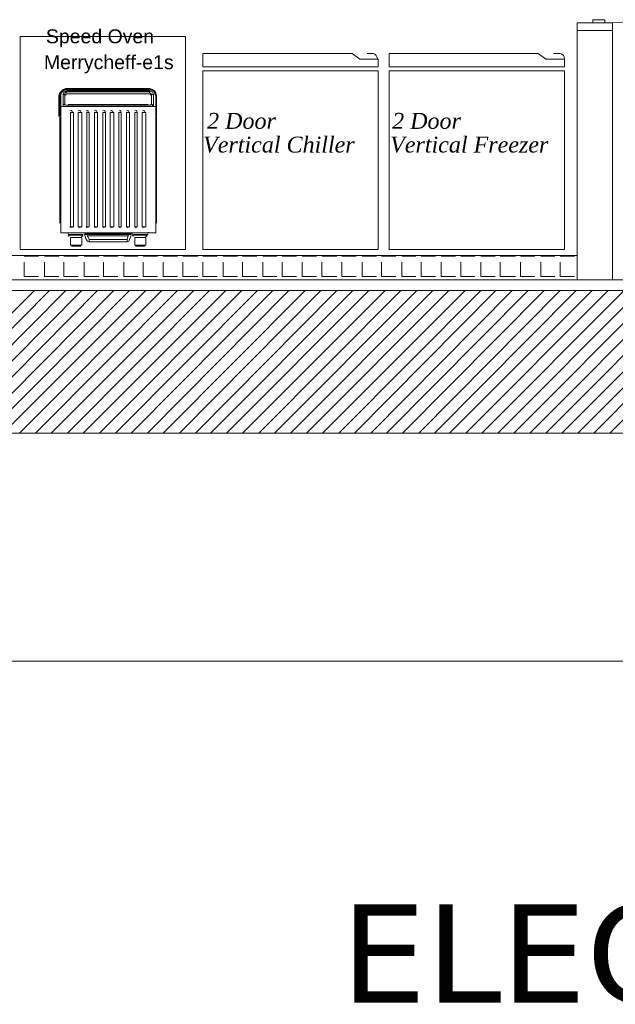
# Model space of a CAD drawing. Header units: millimetres. Extents: x 140304 to 319987, y -10756 to 142544.
# Tile 28 of 203: x 150211 to 152728, y 64620 to 68782. Entities that reach past the tile are written whole.
import ezdxf

# ---------------------------------------------------------------- set-up
doc = ezdxf.new("R2010")
doc.units = ezdxf.units.MM
doc.header["$LTSCALE"] = 10
doc.layers.get('0').update_dxf_attribs({"linetype": 'CONTINUOUS'})
doc.layers.get('Defpoints').update_dxf_attribs({"color": 253, "linetype": 'CONTINUOUS'})
for name, color, linetype, lineweight in [('A wall', 1, 'CONTINUOUS', 15), ('ele_15', 34, 'CONTINUOUS', 15), ('EQUIPMENT', 13, 'CONTINUOUS', 18), ('T', 2, 'CONTINUOUS', 20)]:
    doc.layers.add(name, color=color, linetype=linetype, lineweight=lineweight)
doc.layers.add('hatch', color=7, linetype='CONTINUOUS', lineweight=0, true_color=0x919191)
doc.layers.add('TEXT', color=150, linetype='CONTINUOUS')
doc.styles.get("Standard").update_dxf_attribs({"font": 'verdana.ttf'})

# ---------------------------------------------------------------- blocks, each defined once
blk = doc.blocks.new('Base lucknow')
for points in [[(152566.6, 88664), (152716.4, 88664)], [(152566.6, 88631.4), (152566.6, 88664)], [(152633.3, 88664), (152633.3, 88677.4)], [(152633.3, 88677.4), (152683.8, 88677.4)], [(152683.8, 88677.4), (152683.8, 88664)], [(152818.7, 88671.4), (152716.4, 88664)], [(152716.4, 88664), (152716.4, 88631.4)], [(152566.6, 88631.4), (152716.4, 88631.4)], [(152716.4, 88631.4), (152566.6, 88631.4)], [(152566.6, 87578.4), (152566.6, 87680.7)], [(144273.2, 87578.4), (155534.3, 87578.4)], [(152566.6, 87578.4), (152716.4, 87578.4)], [(140828, 87532.4), (159965.8, 87532.4)], [(152815.8, 86930.3), (149762.1, 86930.3)]]:
    blk.add_lwpolyline(points)
at = {"layer": 'A wall', "ltscale": 0.25}
for points in [[(152716.4, 88631.4), (152566.6, 88631.4)], [(152566.6, 88631.4), (152566.6, 87578.4)], [(152716.4, 87578.4), (152716.4, 88631.4)], [(152566.6, 87680.7), (141919.5, 87680.7)], [(141817.2, 87578.4), (152566.6, 87578.4)], [(140828, 87532.4), (159965.8, 87532.4)], [(152815.8, 86930.3), (149762.1, 86930.3)]]:
    blk.add_lwpolyline(points, dxfattribs=at)
at = {"layer": 'EQUIPMENT'}
for points in [[(150213, 87705.9), (150213, 88606.2)], [(150213, 88606.2), (150911.4, 88606.2)], [(150911.4, 88606.2), (150911.4, 87705.9)], [(150985.6, 88478.6), (150985.6, 88535)], [(150985.6, 88535), (151616, 88535)], [(151616, 88535), (151648.6, 88511.3)], [(151679.7, 88535), (151702, 88535)], [(151706.4, 88535), (151699, 88535)], [(151712.3, 88532), (151706.4, 88535)], [(151718.3, 88526.2), (151712.3, 88532)], [(151721.2, 88520.2), (151718.3, 88526.2)], [(151722.7, 88512.8), (151721.2, 88520.2)], [(151773.2, 88478.6), (151773.2, 88535)], [(151773.2, 88535), (152402, 88535)], [(152402, 88535), (152434.7, 88511.3)], [(152467.3, 88535), (152491, 88535)], [(152496.9, 88535), (152489.5, 88535)], [(152502.8, 88532), (152496.9, 88535)], [(152508.8, 88526.2), (152502.8, 88532)], [(152511.8, 88520.2), (152508.8, 88526.2)], [(152513.2, 88512.8), (152511.8, 88520.2)], [(151725.7, 88478.6), (150985.6, 88478.6)], [(151648.6, 88511.3), (151725.7, 88511.3)], [(151725.7, 88511.3), (151725.7, 88478.6)], [(152513.2, 88478.6), (151773.2, 88478.6)], [(152434.7, 88511.3), (152513.2, 88511.3)], [(152513.2, 88511.3), (152513.2, 88478.6)], [(151725.7, 88460.8), (150985.6, 88460.8)], [(150985.6, 88460.8), (150985.6, 87705.9)], [(151725.7, 87705.9), (151725.7, 88460.8)], [(152513.2, 88460.8), (151773.2, 88460.8)], [(151773.2, 88460.8), (151773.2, 87705.9)], [(152513.2, 87705.9), (152513.2, 88460.8)], [(150380.6, 88368.9), (150377.5, 88357.1)], [(150377.5, 88357.1), (150377.5, 88268)], [(150388, 88374.8), (150380.6, 88368.9)], [(150388, 88374.8), (150380.6, 88364.5)], [(150380.6, 88364.5), (150380.6, 88354)], [(150380.6, 88354), (150380.6, 88268)], [(150385, 88364.5), (150390.9, 88371.9)], [(150385, 88354), (150385, 88364.5)], [(150385, 88268), (150385, 88354)], [(150395.4, 88382.3), (150388, 88374.8)], [(150398.3, 88382.3), (150388, 88374.8)], [(150390.9, 88371.9), (150398.3, 88379.3)], [(150405.8, 88386.7), (150395.4, 88382.3)], [(150398.3, 88371.9), (150395.4, 88361.5)], [(150402.8, 88361.5), (150395.4, 88361.5)], [(150395.4, 88361.5), (150395.4, 88311.1)], [(150408.7, 88382.3), (150398.3, 88382.3)], [(150398.3, 88379.3), (150408.7, 88379.3)], [(150408.7, 88374.8), (150398.3, 88371.9)], [(150402.8, 88368.9), (150408.7, 88371.9)], [(150402.8, 88361.5), (150402.8, 88368.9)], [(150402.8, 88357.1), (150408.7, 88364.5)], [(150402.8, 88361.5), (150402.8, 88318.5)], [(150402.8, 88318.5), (150402.8, 88361.5)], [(150761.7, 88386.7), (150405.8, 88386.7)], [(150405.8, 88374.8), (150407.2, 88368.9)], [(150408.7, 88382.3), (150761.7, 88382.3)], [(150761.7, 88379.3), (150408.7, 88379.3)], [(150408.7, 88374.8), (150761.7, 88374.8)], [(150761.7, 88371.9), (150408.7, 88371.9)], [(150408.7, 88364.5), (150761.7, 88364.5)], [(150760.2, 88368.9), (150761.7, 88374.8)], [(150772, 88382.3), (150761.7, 88386.7)], [(150761.7, 88382.3), (150772, 88382.3)], [(150772, 88379.3), (150761.7, 88379.3)], [(150761.7, 88374.8), (150772, 88371.9)], [(150761.7, 88364.5), (150769.1, 88357.1)], [(150769.1, 88361.5), (150764.6, 88368.9)], [(150769.1, 88361.5), (150769.1, 88318.5)], [(150769.1, 88361.5), (150776.5, 88361.5)], [(150769.1, 88318.5), (150769.1, 88361.5)], [(150782.5, 88374.8), (150772, 88382.3)], [(150772, 88382.3), (150782.5, 88374.8)], [(150779.5, 88371.9), (150772, 88379.3)], [(150772, 88371.9), (150776.5, 88361.5)], [(150776.5, 88361.5), (150776.5, 88311.1)], [(150782.5, 88364.5), (150779.5, 88371.9)], [(150786.9, 88368.9), (150782.5, 88374.8)], [(150782.5, 88374.8), (150786.9, 88364.5)], [(150786.9, 88354), (150782.5, 88364.5)], [(150789.9, 88357.1), (150786.9, 88368.9)], [(150786.9, 88364.5), (150789.9, 88354)], [(150786.9, 88268), (150786.9, 88354)], [(150789.9, 88268), (150789.9, 88357.1)], [(150789.9, 88354), (150789.9, 88268)], [(150385, 88311.1), (150782.5, 88311.1)], [(150385, 88311.1), (150385, 88268)], [(150385, 88311.1), (150782.5, 88311.1)], [(150786.9, 88311.1), (150385, 88311.1)], [(150385, 88308.1), (150385, 87777.2)], [(150402.8, 88318.5), (150395.4, 88318.5)], [(150405.8, 88315.5), (150395.4, 88318.5)], [(150395.4, 88318.5), (150405.8, 88315.5)], [(150395.4, 88318.5), (150395.4, 88311.1)], [(150398.3, 88320), (150402.8, 88315.5)], [(150398.3, 88320), (150402.8, 88315.5)], [(150398.3, 88320), (150402.8, 88315.5)], [(150416.1, 88315.5), (150405.8, 88315.5)], [(150405.8, 88315.5), (150416.1, 88315.5)], [(150416.1, 88318.5), (150426.6, 88318.5)], [(150416.1, 88315.5), (150426.6, 88315.5)], [(150416.1, 88315.5), (150426.6, 88315.5)], [(150426.6, 88315.5), (150416.1, 88315.5)], [(150426.6, 88311.1), (150416.1, 88311.1)], [(150416.1, 88311.1), (150462.1, 88311.1)], [(150426.6, 88318.5), (150420.6, 88318.5)], [(150426.6, 88318.5), (150420.6, 88318.5)], [(150462.1, 88318.5), (150426.6, 88318.5)], [(150426.6, 88318.5), (150462.1, 88318.5)], [(150462.1, 88318.5), (150426.6, 88318.5)], [(150426.6, 88315.5), (150462.1, 88315.5)], [(150426.6, 88315.5), (150462.1, 88315.5)], [(150462.1, 88315.5), (150426.6, 88315.5)], [(150462.1, 88311.1), (150426.6, 88311.1)], [(150462.1, 88318.5), (150708.3, 88318.5)], [(150708.3, 88318.5), (150462.1, 88318.5)], [(150462.1, 88315.5), (150469.5, 88315.5)], [(150469.5, 88315.5), (150462.1, 88315.5)], [(150462.1, 88315.5), (150708.3, 88315.5)], [(150466.6, 88311.1), (150705.4, 88311.1)], [(150700.9, 88315.5), (150469.5, 88315.5)], [(150520, 88318.5), (150652, 88318.5)], [(150708.3, 88315.5), (150700.9, 88315.5)], [(150700.9, 88315.5), (150708.3, 88315.5)], [(150708.3, 88318.5), (150740.9, 88318.5)], [(150708.3, 88318.5), (150740.9, 88318.5)], [(150743.9, 88318.5), (150708.3, 88318.5)], [(150708.3, 88315.5), (150743.9, 88315.5)], [(150743.9, 88315.5), (150708.3, 88315.5)], [(150708.3, 88315.5), (150743.9, 88315.5)], [(150743.9, 88311.1), (150708.3, 88311.1)], [(150708.3, 88311.1), (150754.3, 88311.1)], [(150740.9, 88318.5), (150751.3, 88318.5)], [(150740.9, 88318.5), (150751.3, 88318.5)], [(150754.3, 88318.5), (150743.9, 88318.5)], [(150743.9, 88315.5), (150751.3, 88315.5)], [(150754.3, 88315.5), (150743.9, 88315.5)], [(150743.9, 88315.5), (150751.3, 88315.5)], [(150754.3, 88311.1), (150743.9, 88311.1)], [(150754.3, 88315.5), (150764.6, 88315.5)], [(150764.6, 88315.5), (150754.3, 88315.5)], [(150763.2, 88315.5), (150769.1, 88320)], [(150763.2, 88315.5), (150769.1, 88320)], [(150763.2, 88315.5), (150769.1, 88320)], [(150764.6, 88315.5), (150772, 88318.5)], [(150772, 88318.5), (150764.6, 88315.5)], [(150772, 88318.5), (150772, 88311.1)], [(150786.9, 88268), (150786.9, 88311.1)], [(150786.9, 87777.2), (150786.9, 88308.1)], [(150380.6, 88265.1), (150380.6, 87817.2)], [(150380.6, 87817.2), (150380.6, 88265.1)], [(150385, 87820.1), (150385, 88265.1)], [(150429.5, 88293.2), (150423.5, 88291.8)], [(150429.5, 88293.2), (150423.5, 88291.8)], [(150426.6, 88285.9), (150426.6, 87802.4)], [(150426.6, 88285.9), (150438.4, 88285.9)], [(150426.6, 87802.4), (150426.6, 88285.9)], [(150434, 88288.8), (150429.5, 88293.2)], [(150434, 88288.8), (150429.5, 88293.2)], [(150438.4, 87802.4), (150438.4, 88285.9)], [(150438.4, 88285.9), (150438.4, 87802.4)], [(150465.1, 88293.2), (150459.2, 88291.8)], [(150465.1, 88293.2), (150459.2, 88291.8)], [(150459.2, 88285.9), (150459.2, 87802.4)], [(150459.2, 88285.9), (150474, 88285.9)], [(150459.2, 87802.4), (150459.2, 88285.9)], [(150469.5, 88288.8), (150465.1, 88293.2)], [(150469.5, 88288.8), (150465.1, 88293.2)], [(150474, 87802.4), (150474, 88285.9)], [(150474, 88285.9), (150474, 87802.4)], [(150497.7, 88293.2), (150491.8, 88291.8)], [(150497.7, 88293.2), (150491.8, 88291.8)], [(150494.7, 88285.9), (150494.7, 87802.4)], [(150494.7, 88285.9), (150505.1, 88285.9)], [(150494.7, 87802.4), (150494.7, 88285.9)], [(150502.1, 88288.8), (150497.7, 88293.2)], [(150502.1, 88288.8), (150497.7, 88293.2)], [(150505.1, 87802.4), (150505.1, 88285.9)], [(150505.1, 88285.9), (150505.1, 87802.4)], [(150533.3, 88293.2), (150527.4, 88291.8)], [(150533.3, 88293.2), (150527.4, 88291.8)], [(150527.4, 88285.9), (150527.4, 87802.4)], [(150527.4, 88285.9), (150540.7, 88285.9)], [(150527.4, 87802.4), (150527.4, 88285.9)], [(150537.7, 88288.8), (150533.3, 88293.2)], [(150537.7, 88288.8), (150533.3, 88293.2)], [(150540.7, 87802.4), (150540.7, 88285.9)], [(150540.7, 88285.9), (150540.7, 87802.4)], [(150568.9, 88293.2), (150562.9, 88291.8)], [(150568.9, 88293.2), (150562.9, 88291.8)], [(150562.9, 88285.9), (150562.9, 87802.4)], [(150562.9, 88285.9), (150573.4, 88285.9)], [(150562.9, 87802.4), (150562.9, 88285.9)], [(150573.4, 88288.8), (150568.9, 88293.2)], [(150573.4, 88288.8), (150568.9, 88293.2)], [(150573.4, 87802.4), (150573.4, 88285.9)], [(150573.4, 88285.9), (150573.4, 87802.4)], [(150594.1, 88285.9), (150594.1, 87802.4)], [(150594.1, 88285.9), (150608.9, 88285.9)], [(150594.1, 87802.4), (150594.1, 88285.9)], [(150600, 88293.2), (150595.6, 88291.8)], [(150600, 88293.2), (150595.6, 88291.8)], [(150604.5, 88288.8), (150600, 88293.2)], [(150604.5, 88288.8), (150600, 88293.2)], [(150608.9, 87802.4), (150608.9, 88285.9)], [(150608.9, 88285.9), (150608.9, 87802.4)], [(150629.7, 88285.9), (150629.7, 87802.4)], [(150629.7, 88285.9), (150640.1, 88285.9)], [(150629.7, 87802.4), (150629.7, 88285.9)], [(150635.7, 88293.2), (150631.2, 88291.8)], [(150635.7, 88293.2), (150631.2, 88291.8)], [(150640.1, 88288.8), (150635.7, 88293.2)], [(150640.1, 88288.8), (150635.7, 88293.2)], [(150640.1, 87802.4), (150640.1, 88285.9)], [(150640.1, 88285.9), (150640.1, 87802.4)], [(150668.3, 88293.2), (150662.3, 88291.8)], [(150668.3, 88293.2), (150662.3, 88291.8)], [(150662.3, 88285.9), (150662.3, 87802.4)], [(150662.3, 88285.9), (150675.7, 88285.9)], [(150662.3, 87802.4), (150662.3, 88285.9)], [(150672.7, 88288.8), (150668.3, 88293.2)], [(150672.7, 88288.8), (150668.3, 88293.2)], [(150675.7, 87802.4), (150675.7, 88285.9)], [(150675.7, 88285.9), (150675.7, 87802.4)], [(150703.9, 88293.2), (150697.9, 88291.8)], [(150703.9, 88293.2), (150697.9, 88291.8)], [(150697.9, 88285.9), (150697.9, 87802.4)], [(150697.9, 88285.9), (150708.3, 88285.9)], [(150697.9, 87802.4), (150697.9, 88285.9)], [(150708.3, 88288.8), (150703.9, 88293.2)], [(150708.3, 88288.8), (150703.9, 88293.2)], [(150708.3, 87802.4), (150708.3, 88285.9)], [(150708.3, 88285.9), (150708.3, 87802.4)], [(150729.1, 88285.9), (150729.1, 87802.4)], [(150729.1, 88285.9), (150743.9, 88285.9)], [(150729.1, 87802.4), (150729.1, 88285.9)], [(150736.5, 88293.2), (150730.6, 88291.8)], [(150736.5, 88293.2), (150730.6, 88291.8)], [(150740.9, 88288.8), (150736.5, 88293.2)], [(150740.9, 88288.8), (150736.5, 88293.2)], [(150743.9, 87802.4), (150743.9, 88285.9)], [(150743.9, 88285.9), (150743.9, 87802.4)], [(150786.9, 88265.1), (150786.9, 87820.1)], [(150789.9, 87817.2), (150789.9, 88265.1)], [(150789.9, 87817.2), (150789.9, 88265.1)], [(150385, 87777.2), (150786.9, 87777.2)], [(150385, 87777.2), (150786.9, 87777.2)], [(150416.1, 87772.7), (150413.2, 87778.7)], [(150416.1, 87769.8), (150479.9, 87769.8)], [(150416.1, 87768.2), (150420.6, 87760.9)], [(150479.9, 87766.7), (150416.1, 87766.7)], [(150423.5, 87803.8), (150428, 87799.4)], [(150423.5, 87803.8), (150428, 87799.4)], [(150426.6, 87802.4), (150438.4, 87802.4)], [(150428, 87799.4), (150434, 87800.9)], [(150428, 87799.4), (150434, 87800.9)], [(150459.2, 87803.8), (150463.6, 87799.4)], [(150459.2, 87803.8), (150463.6, 87799.4)], [(150459.2, 87802.4), (150474, 87802.4)], [(150463.6, 87799.4), (150469.5, 87800.9)], [(150463.6, 87799.4), (150469.5, 87800.9)], [(150484.3, 87769.8), (150494.7, 87769.8)], [(150497.7, 87774.2), (150487.3, 87774.2)], [(150487.3, 87769.8), (150494.7, 87769.8)], [(150494.7, 87769.8), (150487.3, 87769.8)], [(150487.3, 87766.7), (150491.8, 87749)], [(150491.8, 87803.8), (150494.7, 87799.4)], [(150491.8, 87803.8), (150494.7, 87799.4)], [(150494.7, 87802.4), (150505.1, 87802.4)], [(150494.7, 87799.4), (150500.7, 87800.9)], [(150494.7, 87799.4), (150500.7, 87800.9)], [(150494.7, 87769.8), (150527.4, 87769.8)], [(150497.7, 87763.8), (150494.7, 87769.8)], [(150527.4, 87774.2), (150497.7, 87774.2)], [(150520, 87769.8), (150583.7, 87769.8)], [(150527.4, 87803.8), (150530.3, 87799.4)], [(150527.4, 87803.8), (150530.3, 87799.4)], [(150527.4, 87802.4), (150540.7, 87802.4)], [(150583.7, 87774.2), (150527.4, 87774.2)], [(150527.4, 87769.8), (150583.7, 87769.8)], [(150530.3, 87799.4), (150536.3, 87800.9)], [(150530.3, 87799.4), (150536.3, 87800.9)], [(150562.9, 87803.8), (150566, 87799.4)], [(150562.9, 87803.8), (150566, 87799.4)], [(150562.9, 87802.4), (150573.4, 87802.4)], [(150566, 87799.4), (150571.8, 87800.9)], [(150566, 87799.4), (150571.8, 87800.9)], [(150583.7, 87774.2), (150644.5, 87774.2)], [(150644.5, 87769.8), (150583.7, 87769.8)], [(150647.5, 87769.8), (150583.7, 87769.8)], [(150594.1, 87803.8), (150598.6, 87799.4)], [(150594.1, 87803.8), (150598.6, 87799.4)], [(150594.1, 87802.4), (150608.9, 87802.4)], [(150598.6, 87799.4), (150604.5, 87800.9)], [(150598.6, 87799.4), (150604.5, 87800.9)], [(150629.7, 87803.8), (150634.1, 87799.4)], [(150629.7, 87803.8), (150634.1, 87799.4)], [(150629.7, 87802.4), (150640.1, 87802.4)], [(150634.1, 87799.4), (150640.1, 87800.9)], [(150634.1, 87799.4), (150640.1, 87800.9)], [(150644.5, 87774.2), (150672.7, 87774.2)], [(150672.7, 87769.8), (150644.5, 87769.8)], [(150654.9, 87769.8), (150647.5, 87769.8)], [(150662.3, 87803.8), (150666.8, 87799.4)], [(150662.3, 87803.8), (150666.8, 87799.4)], [(150662.3, 87802.4), (150675.7, 87802.4)], [(150666.8, 87799.4), (150671.2, 87800.9)], [(150666.8, 87799.4), (150671.2, 87800.9)], [(150669.7, 87763.8), (150672.7, 87769.8)], [(150672.7, 87774.2), (150683.1, 87774.2)], [(150683.1, 87769.8), (150672.7, 87769.8)], [(150672.7, 87769.8), (150680.1, 87769.8)], [(150683.1, 87769.8), (150672.7, 87769.8)], [(150683.1, 87766.7), (150675.7, 87749)], [(150687.5, 87774.2), (150680.1, 87769.8)], [(150754.3, 87769.8), (150687.5, 87769.8)], [(150687.5, 87768.2), (150690.5, 87760.9)], [(150687.5, 87766.7), (150751.3, 87766.7)], [(150697.9, 87803.8), (150702.3, 87799.4)], [(150697.9, 87803.8), (150702.3, 87799.4)], [(150697.9, 87802.4), (150708.3, 87802.4)], [(150702.3, 87799.4), (150706.8, 87800.9)], [(150702.3, 87799.4), (150706.8, 87800.9)], [(150729.1, 87803.8), (150733.5, 87799.4)], [(150729.1, 87803.8), (150733.5, 87799.4)], [(150729.1, 87802.4), (150743.9, 87802.4)], [(150733.5, 87799.4), (150739.4, 87800.9)], [(150733.5, 87799.4), (150739.4, 87800.9)], [(150754.3, 87780.1), (150751.3, 87774.2)], [(150426.6, 87756.4), (150426.6, 87723.8)], [(150426.6, 87756.4), (150474, 87756.4)], [(150426.6, 87723.8), (150474, 87723.8)], [(150471, 87759.3), (150478.4, 87763.8)], [(150474, 87723.8), (150474, 87756.4)], [(150497.7, 87741.6), (150491.8, 87749)], [(150505.1, 87749), (150497.7, 87763.8)], [(150669.7, 87763.8), (150497.7, 87763.8)], [(150505.1, 87738.6), (150497.7, 87741.6)], [(150505.1, 87749), (150505.1, 87741.6)], [(150505.1, 87749), (150665.3, 87749)], [(150665.3, 87738.6), (150505.1, 87738.6)], [(150665.3, 87749), (150669.7, 87763.8)], [(150665.3, 87749), (150665.3, 87741.6)], [(150665.3, 87738.6), (150672.7, 87741.6)], [(150672.7, 87741.6), (150675.7, 87749)], [(150697.9, 87756.4), (150697.9, 87723.8)], [(150743.9, 87756.4), (150697.9, 87756.4)], [(150697.9, 87723.8), (150743.9, 87723.8)], [(150742.4, 87759.3), (150749.8, 87763.8)], [(150743.9, 87723.8), (150743.9, 87756.4)], [(150911.4, 87705.9), (150213, 87705.9)], [(150469.5, 87720.8), (150430.9, 87720.8)], [(150740.9, 87720.8), (150700.9, 87720.8)], [(150985.6, 87705.9), (151725.7, 87705.9)], [(151773.2, 87705.9), (152513.2, 87705.9)]]:
    blk.add_lwpolyline(points, dxfattribs=at)
at = {"layer": 'hatch', "color": 5, "true_color": 0x0e19f1}
for points in [[(150230.7, 87677.8), (150291.5, 87677.8)], [(150230.7, 87591.8), (150230.7, 87652.6)], [(150316.7, 87677.8), (150377.5, 87677.8)], [(150316.7, 87591.8), (150316.7, 87652.6)], [(150398.3, 87677.8), (150459.2, 87677.8)], [(150398.3, 87591.8), (150398.3, 87652.6)], [(150484.3, 87677.8), (150545.2, 87677.8)], [(150484.3, 87591.8), (150484.3, 87652.6)], [(150566, 87677.8), (150626.7, 87677.8)], [(150566, 87591.8), (150566, 87652.6)], [(150652, 87677.8), (150711.2, 87677.8)], [(150652, 87591.8), (150652, 87652.6)], [(150733.5, 87677.8), (150794.3, 87677.8)], [(150733.5, 87591.8), (150733.5, 87652.6)], [(150818, 87677.8), (150878.8, 87677.8)], [(150818, 87591.8), (150818, 87652.6)], [(150901.1, 87677.8), (150964.8, 87677.8)], [(150901.1, 87591.8), (150901.1, 87652.6)], [(150985.6, 87677.8), (151046.5, 87677.8)], [(150985.6, 87591.8), (150985.6, 87652.6)], [(151071.6, 87677.8), (151132.5, 87677.8)], [(151071.6, 87591.8), (151071.6, 87652.6)], [(151153.3, 87677.8), (151214.1, 87677.8)], [(151153.3, 87591.8), (151153.3, 87652.6)], [(151239.3, 87677.8), (151298.6, 87677.8)], [(151239.3, 87591.8), (151239.3, 87652.6)], [(151320.8, 87677.8), (151381.6, 87677.8)], [(151320.8, 87591.8), (151320.8, 87652.6)], [(151405.3, 87677.8), (151466.1, 87677.8)], [(151405.3, 87591.8), (151405.3, 87652.6)], [(151488.4, 87677.8), (151552.1, 87677.8)], [(151488.4, 87591.8), (151488.4, 87652.6)], [(151572.9, 87677.8), (151633.8, 87677.8)], [(151572.9, 87591.8), (151572.9, 87652.6)], [(151658.9, 87677.8), (151719.8, 87677.8)], [(151658.9, 87591.8), (151658.9, 87652.6)], [(151740.6, 87677.8), (151801.4, 87677.8)], [(151740.6, 87591.8), (151740.6, 87652.6)], [(151826.6, 87677.8), (151885.9, 87677.8)], [(151826.6, 87591.8), (151826.6, 87652.6)], [(151908.1, 87677.8), (151968.9, 87677.8)], [(151908.1, 87591.8), (151908.1, 87652.6)], [(151992.6, 87677.8), (152053.4, 87677.8)], [(151992.6, 87591.8), (151992.6, 87652.6)], [(152075.7, 87677.8), (152135.1, 87677.8)], [(152075.7, 87591.8), (152075.7, 87652.6)], [(152160.2, 87677.8), (152221.1, 87677.8)], [(152160.2, 87591.8), (152160.2, 87652.6)], [(152241.9, 87677.8), (152307.1, 87677.8)], [(152241.9, 87591.8), (152241.9, 87652.6)], [(152327.9, 87677.8), (152388.7, 87677.8)], [(152327.9, 87591.8), (152327.9, 87652.6)], [(152413.9, 87677.8), (152473.2, 87677.8)], [(152413.9, 87591.8), (152413.9, 87652.6)], [(152495.4, 87677.8), (152556.2, 87677.8)], [(152495.4, 87591.8), (152495.4, 87652.6)], [(150230.7, 87591.8), (150291.5, 87591.8)], [(150316.7, 87591.8), (150377.5, 87591.8)], [(150398.3, 87591.8), (150459.2, 87591.8)], [(150484.3, 87591.8), (150545.2, 87591.8)], [(150566, 87591.8), (150626.7, 87591.8)], [(150652, 87591.8), (150711.2, 87591.8)], [(150733.5, 87591.8), (150794.3, 87591.8)], [(150818, 87591.8), (150878.8, 87591.8)], [(150901.1, 87591.8), (150964.8, 87591.8)], [(150985.6, 87591.8), (151046.5, 87591.8)], [(151071.6, 87591.8), (151132.5, 87591.8)], [(151153.3, 87591.8), (151214.1, 87591.8)], [(151239.3, 87591.8), (151298.6, 87591.8)], [(151320.8, 87591.8), (151381.6, 87591.8)], [(151405.3, 87591.8), (151466.1, 87591.8)], [(151488.4, 87591.8), (151552.1, 87591.8)], [(151572.9, 87591.8), (151633.8, 87591.8)], [(151658.9, 87591.8), (151719.8, 87591.8)], [(151740.6, 87591.8), (151801.4, 87591.8)], [(151826.6, 87591.8), (151885.9, 87591.8)], [(151908.1, 87591.8), (151968.9, 87591.8)], [(151992.6, 87591.8), (152053.4, 87591.8)], [(152075.7, 87591.8), (152135.1, 87591.8)], [(152160.2, 87591.8), (152221.1, 87591.8)], [(152241.9, 87591.8), (152307.1, 87591.8)], [(152327.9, 87591.8), (152388.7, 87591.8)], [(152413.9, 87591.8), (152473.2, 87591.8)], [(152495.4, 87591.8), (152556.2, 87591.8)]]:
    blk.add_lwpolyline(points, dxfattribs=at)
at = {"layer": 'hatch'}
for points in [[(149673.1, 86930.3), (150273.8, 87532.4)], [(149739.9, 86930.3), (150337.5, 87532.4)], [(149808.1, 86930.3), (150405.8, 87532.4)], [(149874.8, 86930.3), (150474, 87532.4)], [(149943, 86930.3), (150540.7, 87532.4)], [(150011.3, 86930.3), (150608.9, 87532.4)], [(150075, 86930.3), (150675.7, 87532.4)], [(150141.8, 86930.3), (150743.9, 87532.4)], [(150210, 86930.3), (150812.1, 87532.4)], [(150278.2, 86930.3), (150878.8, 87532.4)], [(150344.9, 86930.3), (150947.1, 87532.4)], [(150413.2, 86930.3), (151013.9, 87532.4)], [(150479.9, 86930.3), (151082, 87532.4)], [(150548.1, 86930.3), (151150.2, 87532.4)], [(150616.3, 86930.3), (151217, 87532.4)], [(150683.1, 86930.3), (151280.8, 87532.4)], [(150751.3, 86930.3), (151349, 87532.4)], [(150818, 86930.3), (151417.2, 87532.4)], [(150886.3, 86930.3), (151484, 87532.4)], [(150954.5, 86930.3), (151552.1, 87532.4)], [(151018.2, 86930.3), (151618.9, 87532.4)], [(151085, 86930.3), (151687.2, 87532.4)], [(151153.3, 86930.3), (151755.4, 87532.4)], [(151221.5, 86930.3), (151822.1, 87532.4)], [(151288.2, 86930.3), (151890.3, 87532.4)], [(151356.4, 86930.3), (151957.1, 87532.4)], [(151423.2, 86930.3), (152025.3, 87532.4)], [(151491.4, 86930.3), (152093.5, 87532.4)], [(151559.6, 86930.3), (152160.2, 87532.4)], [(151626.3, 86930.3), (152224, 87532.4)], [(151694.6, 86930.3), (152292.2, 87532.4)], [(151761.3, 86930.3), (152360.5, 87532.4)], [(151829.5, 86930.3), (152427.2, 87532.4)], [(151897.7, 86930.3), (152495.4, 87532.4)], [(151964.5, 86930.3), (152562.2, 87532.4)], [(152028.3, 86930.3), (152630.4, 87532.4)], [(152096.5, 86930.3), (152698.6, 87532.4)], [(152164.7, 86930.3), (152765.3, 87532.4)], [(152231.4, 86930.3), (152833.5, 87532.4)], [(152299.6, 86930.3), (152900.3, 87532.4)], [(152366.4, 86930.3), (152968.6, 87532.4)], [(152434.7, 86930.3), (153036.8, 87532.4)], [(152502.8, 86930.3), (153103.5, 87532.4)], [(152569.6, 86930.3), (153171.7, 87532.4)], [(152637.8, 86930.3), (153235.5, 87532.4)], [(152704.6, 86930.3), (153303.7, 87532.4)]]:
    blk.add_lwpolyline(points, dxfattribs=at)
at = {"layer": 'T'}
blk.add_lwpolyline([(140304.4, 85966.3), (167058.2, 85966.3)], dxfattribs=at)
at = {"layer": 'TEXT', "attachment_point": 7}
for s, insert, char_height in [('{\\fArial|b0|i0|c0|p18;Speed Oven}', (150322.2, 88560), 58.857), ('{\\fArial|b0|i0|c0|p18;Merrycheff-e1s}', (150313.8, 88450.6), 58.857), ('{\\fTimes New Roman|b0|i1|c0|p18;2 Door}', (151003.3, 88215.2), 67.265), ('{\\fTimes New Roman|b0|i1|c0|p18;2 Door}', (151785.2, 88215.2), 67.265), ('{\\fTimes New Roman|b0|i1|c0|p18;Vertical Chiller}', (150986.4, 88114.3), 67.265), ('{\\fTimes New Roman|b0|i1|c0|p18;Vertical Freezer}', (151776.8, 88114.3), 67.265)]:
    blk.add_mtext(s, dxfattribs=dict(at, insert=insert, char_height=char_height))

msp = doc.modelspace()

# ---------------------------------------------------------------- block references
at = {"layer": 'ele_15'}
msp.add_blockref('Base lucknow', (0, -19895.7), dxfattribs=at)

# ---------------------------------------------------------------- texts
at = {"layer": 'Defpoints', "lineweight": 5, "insert": (151570, 65042.4), "char_height": 414.72, "width": 6807.576, "attachment_point": 1}
msp.add_mtext('ELECTRICAL PLAN', dxfattribs=at)

doc.saveas('drawing.dxf')
